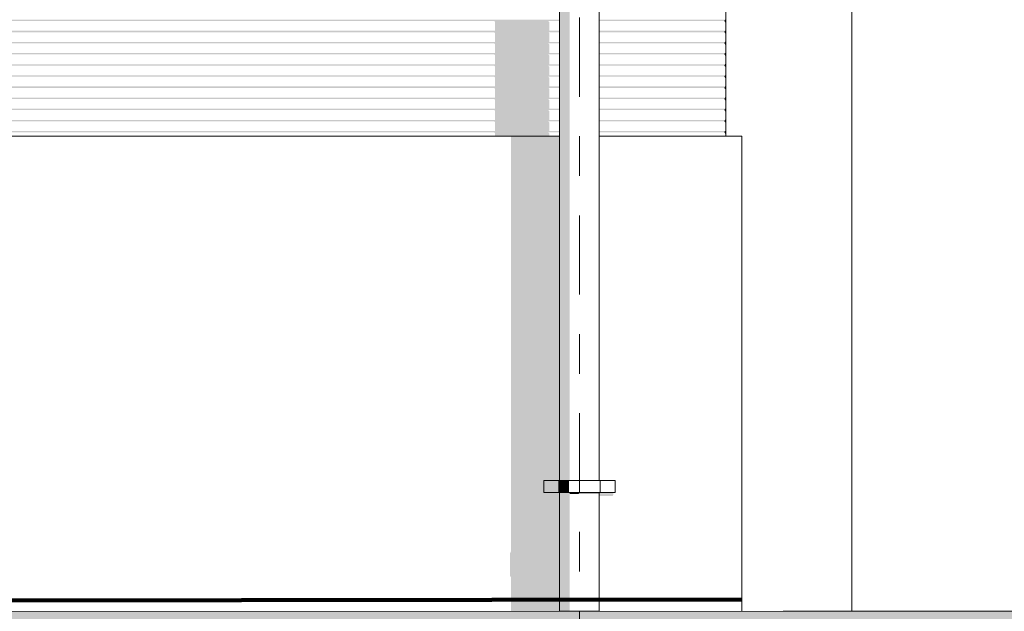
# Model space of a CAD drawing. Header units: metres. Extents: x -111 to -1, y -8 to 26.
# Tile 115 of 209: x -19.16 to -16.68, y 0 to 1.49. Entities that reach past the tile are written whole.
import ezdxf
from ezdxf.enums import TextEntityAlignment as Align

# ---------------------------------------------------------------- set-up
doc = ezdxf.new("R2010")
doc.units = ezdxf.units.M
doc.header["$MEASUREMENT"] = 0
doc.linetypes.add('Raster', pattern=[0.4, 0.2, -0.1, 0, -0.1])
for name, color, linetype in [('10 Fassade', 7, 'Continuous'), ('10 Wand außen', 7, 'Continuous'), ('20 Decke', 7, 'Continuous'), ('30 Dachentwässerung', 7, 'Continuous'), ('60 Auffüllung gesamt', 7, 'Continuous'), ('60 Gelände 2D Übersicht', 7, 'Continuous'), ('90 Achsraster', 7, 'Continuous'), ('90 Allgemein Beschriftung', 7, 'Continuous'), ('94 Genehmigungsplanung Bemaßung', 7, 'Continuous')]:
    doc.layers.add(name, color=color, linetype=linetype)
doc.styles.add('ERSTELLTER_STIL_1', font='arial.ttf')
doc.styles.add('ERSTELLTER_STIL_2', font='arial.ttf')
doc.dimstyles.new('ERSTELLTER_STIL__1', dxfattribs={"dimtxt": 0.25, "dimasz": 0.19, "dimexe": 0.18, "dimexo": 0.1, "dimgap": 0, "dimtad": 1, "dimtih": 1, "dimtoh": 1, "dimzin": 0, "dimdsep": 46, "dimtxsty": 'ERSTELLTER_STIL_2', "dimblk": 'ARROWHEAD_6', "dimblk1": 'ARROWHEAD_6', "dimblk2": 'ARROWHEAD_6', "dimcen": 0.09, "dimclrd": 7, "dimclre": 7, "dimclrt": 7, "dimazin": 0, "dimtfac": 1, "dimtdec": 4, "dimtmove": 0, "dimatfit": 3, "dimfxl": 1, "dimtolj": 1, "dimtzin": 0, "dimarcsym": 0})
doc.dimstyles.new('ERSTELLTER_STIL__4', dxfattribs={"dimtxt": 0.18, "dimasz": 0.3648, "dimexe": 0.18, "dimexo": 0.0625, "dimgap": 0, "dimtad": 0, "dimtih": 1, "dimtoh": 1, "dimdec": 4, "dimzin": 0, "dimdsep": 46, "dimcen": 0.09, "dimadec": 0, "dimazin": 0, "dimtfac": 1, "dimtdec": 4, "dimtmove": 0, "dimatfit": 3, "dimldrblk": 'ARROWHEAD_5', "dimfxl": 1, "dimtolj": 1, "dimtzin": 0, "dimarcsym": 0})

# ---------------------------------------------------------------- blocks, each defined once
blk = doc.blocks.new('*D120', base_point=(-27236.1321, 0))
at = {"layer": '94 Genehmigungsplanung Bemaßung', "color": 7, "linetype": 'Continuous', "lineweight": 13}
for p, q in [((-58.1625, 9.3843), (-58.1625, 9.7593)), ((-17.3411, 9.3843), (-17.3411, 9.7593)), ((-58.0625, 9.6718), (-58.2625, 9.4718)), ((-17.2411, 9.6718), (-17.4411, 9.4718)), ((-58.3125, 9.5718), (-58.1625, 9.5718)), ((-58.1625, 9.5718), (-17.3411, 9.5718))]:
    blk.add_line(p, q, dxfattribs=at)
at = {"layer": '94 Genehmigungsplanung Bemaßung', "color": 7, "lineweight": 13, "insert": (-38.1808, 9.6218), "char_height": 0.25, "attachment_point": 7, "style": 'ERSTELLTER_STIL_2'}
blk.add_mtext('\\A1;{\\pql;\\fArial|b0|i0|c0|p0;\\W1.000000;40,82}', dxfattribs=at)
blk = doc.blocks.new('ARROWHEAD_6')
at = {"color": 0, "linetype": 'Continuous', "lineweight": 0}
for p, q in [((-0.5, -0.5), (0.5, 0.5)), ((0, 0), (-1, 0))]:
    blk.add_line(p, q, dxfattribs=at)
blk = doc.blocks.new('*D122', base_point=(-27236.1321, 0))
at = {"layer": '94 Genehmigungsplanung Bemaßung', "color": 7, "linetype": 'Continuous', "lineweight": 13}
for p, q in [((-17.3411, 9.3843), (-17.3411, 9.7593)), ((-2.3419, 9.3843), (-2.3419, 9.7593)), ((-17.2411, 9.6718), (-17.4411, 9.4718)), ((-2.4419, 9.4718), (-2.2419, 9.6718)), ((-17.3411, 9.5718), (-2.3419, 9.5718)), ((-2.3419, 9.5718), (-2.1919, 9.5718))]:
    blk.add_line(p, q, dxfattribs=at)
at = {"layer": '94 Genehmigungsplanung Bemaßung', "color": 7, "lineweight": 13, "insert": (-10.2705, 9.6218), "char_height": 0.25, "attachment_point": 7, "style": 'ERSTELLTER_STIL_2'}
blk.add_mtext('\\A1;{\\pql;\\fArial|b0|i0|c0|p0;\\W1.000000;15,00}', dxfattribs=at)
blk = doc.blocks.new('*D132', base_point=(-27236.1321, 0))
at = {"layer": '94 Genehmigungsplanung Bemaßung', "color": 7, "linetype": 'Continuous', "lineweight": 13}
for p, q in [((-17.7511, 8.6208), (-17.7511, 8.9958)), ((-17.3411, 8.6208), (-17.3411, 8.9958)), ((-17.6511, 8.9083), (-17.8511, 8.7083)), ((-17.4411, 8.7083), (-17.2411, 8.9083)), ((-17.7511, 8.8083), (-17.3411, 8.8083)), ((-17.3411, 8.8083), (-17.1911, 8.8083))]:
    blk.add_line(p, q, dxfattribs=at)
blk = doc.blocks.new('ARROWHEAD_5')
at = {"linetype": 'Continuous', "lineweight": 0}
blk.add_hatch(color=0, dxfattribs=at).paths.add_polyline_path([(-1, 0.2679), (0, 0), (-1, -0.2679)])
at = {"color": 0, "linetype": 'Continuous', "lineweight": 0}
blk.add_line((0, 0), (-1, 0), dxfattribs=at)
blk = doc.blocks.new('Standard-Rastermarker[21]_1', base_point=(-17.7511, 10))
at = {"layer": '90 Achsraster', "color": 14, "linetype": 'Raster', "lineweight": 18, "true_color": 0xa80000}
blk.add_line((-17.7511, 9), (-17.7511, -1), dxfattribs=at)
at = {"layer": '90 Achsraster', "color": 14, "lineweight": 18, "true_color": 0xa80000, "style": 'ERSTELLTER_STIL_1'}
for tag, p in [('AC_MarkerText_1_0', (-17.7511, 10.5)), ('AC_MarkerText_1_1', (-17.7511, -2.2))]:
    blk.add_attdef(tag, text='', height=0.3, rotation=360, dxfattribs=at).set_placement(p, align=Align.TOP_CENTER)

msp = doc.modelspace()

# ---------------------------------------------------------------- hatches: boundary and pattern name
at = {"layer": '10 Fassade', "linetype": 'Continuous', "lineweight": 0, "true_color": 0x000000}
for points in [[(-37.7011, 1.4947), (-37.7011, 1.4917), (-17.8011, 1.4917), (-17.8011, 1.4947)], [(-17.3811, 1.4947), (-17.7011, 1.4947), (-17.7011, 1.4917), (-17.3841, 1.4917)], [(-17.3811, 1.4947), (-17.3841, 1.4917), (-17.3811, 1.4887)], [(-37.7011, 1.4912), (-17.9665, 1.4912), (-17.964, 1.4887), (-17.8274, 1.4887), (-17.8299, 1.4912), (-17.8011, 1.4912), (-17.8011, 1.4917), (-37.7011, 1.4917)], [(-17.964, 1.4887), (-17.964, 1.4666), (-17.8274, 1.4666), (-17.8274, 1.4887)], [(-17.7011, 1.4912), (-17.3836, 1.4912), (-17.3841, 1.4917), (-17.7011, 1.4917)], [(-37.7011, 1.4636), (-17.8011, 1.4636), (-17.8011, 1.4666), (-37.7011, 1.4666)], [(-37.7011, 1.4631), (-17.9665, 1.4631), (-17.964, 1.4606), (-17.8274, 1.4606), (-17.8299, 1.4631), (-17.8011, 1.4631), (-17.8011, 1.4636), (-37.7011, 1.4636)], [(-17.964, 1.4606), (-17.964, 1.4384), (-17.8274, 1.4384), (-17.8274, 1.4606)], [(-17.7011, 1.4666), (-17.7011, 1.4636), (-17.3841, 1.4636), (-17.3811, 1.4666)], [(-17.7011, 1.4636), (-17.7011, 1.4631), (-17.3836, 1.4631), (-17.3841, 1.4636)], [(-17.3811, 1.4666), (-17.3841, 1.4636), (-17.3811, 1.4606)], [(-37.7011, 1.4354), (-17.8011, 1.4354), (-17.8011, 1.4384), (-37.7011, 1.4384)], [(-37.7011, 1.4349), (-17.9665, 1.4349), (-17.964, 1.4324), (-17.8274, 1.4324), (-17.8299, 1.4349), (-17.8011, 1.4349), (-17.8011, 1.4354), (-37.7011, 1.4354)], [(-17.964, 1.4324), (-17.964, 1.4103), (-17.8274, 1.4103), (-17.8274, 1.4324)], [(-17.7011, 1.4354), (-17.3841, 1.4354), (-17.3811, 1.4384), (-17.7011, 1.4384)], [(-17.7011, 1.4354), (-17.7011, 1.4349), (-17.3836, 1.4349), (-17.3841, 1.4354)], [(-17.3811, 1.4384), (-17.3841, 1.4354), (-17.3811, 1.4324)], [(-17.8011, 1.4103), (-37.7011, 1.4103), (-37.7011, 1.4073), (-17.8011, 1.4073)], [(-37.7011, 1.4068), (-17.9665, 1.4068), (-17.964, 1.4043), (-17.8274, 1.4043), (-17.8299, 1.4068), (-17.8011, 1.4068), (-17.8011, 1.4073), (-37.7011, 1.4073)], [(-17.964, 1.4043), (-17.964, 1.3821), (-17.8274, 1.3821), (-17.8274, 1.4043)], [(-17.7011, 1.4103), (-17.7011, 1.4073), (-17.3841, 1.4073), (-17.3811, 1.4103)], [(-17.7011, 1.4073), (-17.7011, 1.4068), (-17.3836, 1.4068), (-17.3841, 1.4073)], [(-17.3841, 1.4073), (-17.3811, 1.4043), (-17.3811, 1.4103)], [(-17.8011, 1.3821), (-37.7011, 1.3821), (-37.7011, 1.3791), (-17.8011, 1.3791)], [(-37.7011, 1.3786), (-17.9665, 1.3786), (-17.964, 1.3761), (-17.8274, 1.3761), (-17.8299, 1.3786), (-17.8011, 1.3786), (-17.8011, 1.3791), (-37.7011, 1.3791)], [(-17.964, 1.3761), (-17.964, 1.354), (-17.8274, 1.354), (-17.8274, 1.3761)], [(-17.7011, 1.3821), (-17.7011, 1.3791), (-17.3841, 1.3791), (-17.3811, 1.3821)], [(-17.7011, 1.3791), (-17.7011, 1.3786), (-17.3836, 1.3786), (-17.3841, 1.3791)], [(-17.3811, 1.3821), (-17.3841, 1.3791), (-17.3811, 1.3761)], [(-37.7011, 1.351), (-17.8011, 1.351), (-17.8011, 1.354), (-37.7011, 1.354)], [(-37.7011, 1.3505), (-17.9665, 1.3505), (-17.964, 1.348), (-17.8274, 1.348), (-17.8299, 1.3505), (-17.8011, 1.3505), (-17.8011, 1.351), (-37.7011, 1.351)], [(-17.964, 1.348), (-17.964, 1.3259), (-17.8274, 1.3259), (-17.8274, 1.348)], [(-17.3811, 1.354), (-17.7011, 1.354), (-17.7011, 1.351), (-17.3841, 1.351)], [(-17.7011, 1.351), (-17.7011, 1.3505), (-17.3836, 1.3505), (-17.3841, 1.351)], [(-17.3811, 1.354), (-17.3841, 1.351), (-17.3811, 1.348)], [(-37.7011, 1.3229), (-17.8011, 1.3229), (-17.8011, 1.3259), (-37.7011, 1.3259)], [(-37.7011, 1.3223), (-17.9665, 1.3223), (-17.964, 1.3199), (-17.8274, 1.3199), (-17.8299, 1.3223), (-17.8011, 1.3223), (-17.8011, 1.3229), (-37.7011, 1.3229)], [(-17.964, 1.3199), (-17.964, 1.2977), (-17.8274, 1.2977), (-17.8274, 1.3199)], [(-17.7011, 1.3229), (-17.3841, 1.3229), (-17.3811, 1.3259), (-17.7011, 1.3259)], [(-17.7011, 1.3223), (-17.3836, 1.3223), (-17.3841, 1.3229), (-17.7011, 1.3229)], [(-17.3841, 1.3229), (-17.3811, 1.3199), (-17.3811, 1.3259)], [(-37.7011, 1.2947), (-17.8011, 1.2947), (-17.8011, 1.2977), (-37.7011, 1.2977)], [(-37.7011, 1.2942), (-17.9665, 1.2942), (-17.964, 1.2917), (-17.8274, 1.2917), (-17.8299, 1.2942), (-17.8011, 1.2942), (-17.8011, 1.2947), (-37.7011, 1.2947)], [(-17.7011, 1.2977), (-17.7011, 1.2947), (-17.3841, 1.2947), (-17.3811, 1.2977)], [(-17.7011, 1.2947), (-17.7011, 1.2942), (-17.3836, 1.2942), (-17.3841, 1.2947)], [(-17.3811, 1.2977), (-17.3841, 1.2947), (-17.3811, 1.2917)], [(-37.7011, 1.2666), (-17.8011, 1.2666), (-17.8011, 1.2696), (-37.7011, 1.2696)], [(-17.964, 1.2917), (-17.964, 1.2696), (-17.8274, 1.2696), (-17.8274, 1.2917)], [(-17.7011, 1.2696), (-17.7011, 1.2666), (-17.3841, 1.2666), (-17.3811, 1.2696)], [(-17.3841, 1.2666), (-17.3811, 1.2636), (-17.3811, 1.2696)], [(-37.7011, 1.2661), (-17.9665, 1.2661), (-17.964, 1.2636), (-17.8274, 1.2636), (-17.8299, 1.2661), (-17.8011, 1.2661), (-17.8011, 1.2666), (-37.7011, 1.2666)], [(-17.964, 1.2636), (-17.964, 1.2414), (-17.8274, 1.2414), (-17.8274, 1.2636)], [(-17.7011, 1.2666), (-17.7011, 1.2661), (-17.3836, 1.2661), (-17.3841, 1.2666)], [(-37.7011, 1.2384), (-17.8011, 1.2384), (-17.8011, 1.2414), (-37.7011, 1.2414)], [(-37.7011, 1.2379), (-17.9665, 1.2379), (-17.964, 1.2354), (-17.8274, 1.2354), (-17.8299, 1.2379), (-17.8011, 1.2379), (-17.8011, 1.2384), (-37.7011, 1.2384)], [(-17.964, 1.2354), (-17.964, 1.2133), (-17.8274, 1.2133), (-17.8274, 1.2354)], [(-17.7011, 1.2414), (-17.7011, 1.2384), (-17.3841, 1.2384), (-17.3811, 1.2414)], [(-17.7011, 1.2384), (-17.7011, 1.2379), (-17.3836, 1.2379), (-17.3841, 1.2384)], [(-17.3811, 1.2414), (-17.3841, 1.2384), (-17.3811, 1.2354)], [(-37.7011, 1.2133), (-37.7011, 1.2103), (-17.8011, 1.2103), (-17.8011, 1.2133)], [(-37.7011, 1.2098), (-17.9665, 1.2098), (-17.964, 1.2073), (-17.8274, 1.2073), (-17.8299, 1.2098), (-17.8011, 1.2098), (-17.8011, 1.2103), (-37.7011, 1.2103)], [(-17.964, 1.2073), (-17.964, 1.2), (-17.8274, 1.2), (-17.8274, 1.2073)], [(-17.7011, 1.2133), (-17.7011, 1.2103), (-17.3841, 1.2103), (-17.3811, 1.2133)], [(-17.7011, 1.2098), (-17.3836, 1.2098), (-17.3841, 1.2103), (-17.7011, 1.2103)], [(-17.3811, 1.2133), (-17.3841, 1.2103), (-17.3811, 1.2073)]]:
    msp.add_hatch(color=18, dxfattribs=at).paths.add_polyline_path(points)
at = {"layer": '10 Wand außen', "linetype": 'Continuous', "lineweight": 0, "true_color": 0x000000}
for points in [[(-17.9269, 0.0882), (-17.924, 0.0867), (-17.924, -0.0005), (-17.7874, -0.0005), (-17.7874, 0), (-17.8011, 0), (-17.8011, 0.3), (-17.8411, 0.3), (-17.8411, 0.33), (-17.8011, 0.33), (-17.8011, 1.2), (-17.924, 1.2), (-17.924, 0.1506), (-17.9269, 0.1451)], [(-17.6658, 0.3), (-17.7011, 0.3), (-17.7011, 0.2905), (-17.6678, 0.2905), (-17.6658, 0.2933)]]:
    msp.add_hatch(color=18, dxfattribs=at).paths.add_polyline_path(points)
at = {"layer": '30 Dachentwässerung', "linetype": 'Continuous', "lineweight": 0, "true_color": 0x000000}
for points in [[(-17.7944, 2), (-17.8011, 2), (-17.8011, 0.33), (-17.7944, 0.33)], [(-17.7944, 2), (-17.7944, 0.33), (-17.7761, 0.33), (-17.7761, 2)], [(-17.8411, 0.3), (-17.8031, 0.3), (-17.8031, 0.33), (-17.8411, 0.33)], [(-17.8031, 0.3), (-17.7961, 0.3), (-17.7961, 0.33), (-17.8031, 0.33)], [(-17.7961, 0.3), (-17.7771, 0.3), (-17.7771, 0.33), (-17.7961, 0.33)], [(-17.7944, 0.3), (-17.8011, 0.3), (-17.8011, 0), (-17.7944, 0)], [(-17.7944, 0), (-17.7761, 0), (-17.7761, 0.3), (-17.7944, 0.3)], [(-17.7511, 0.3), (-17.7761, 0.3), (-17.7761, 0.2959), (-17.754, 0.2959), (-17.7511, 0.2977)], [(-17.7261, 0.3), (-17.7511, 0.3), (-17.7511, 0.2977), (-17.7267, 0.2977), (-17.7261, 0.298)], [(-17.7261, 0.298), (-17.7078, 0.298), (-17.7078, 0.3), (-17.7261, 0.3)], [(-17.7078, 0.3), (-17.7078, 0.298), (-17.7077, 0.2977), (-17.7011, 0.2977), (-17.7011, 0.3)]]:
    msp.add_hatch(color=18, dxfattribs=at).paths.add_polyline_path(points)
at = {"layer": '60 Auffüllung gesamt', "linetype": 'Continuous', "lineweight": 18, "true_color": 0xffa8a8}
h = msp.add_hatch(dxfattribs=at)
h.set_pattern_fill('Boden__gewachsen_0001', color=21, style=0, pattern_type=2)
h.set_pattern_definition([(45, (-27236.1321, 0), (-0.2121320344, 0.2121320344), []), (45, (-27236.2028, 0.0707), (-0.424264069, 0.424264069), []), (45, (-27236.2735, 0.1414), (-0.424264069, 0.424264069), []), (135, (-27236.34423, 0.21213), (0.07071067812, 0.07071067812), [0.3, -0.3])])
h.paths.add_polyline_path([(-111.2436, -1.5701), (-104.7799, -1.5203), (-101.3177, -1.5261), (-81.1349, -1.6859), (-78.0305, -1.6923), (-73.0924, -1.2973), (-53.2761, -1.4627), (-37.9393, -1.2031), (-33.9251, -1.5799), (-30.5758, -1.539), (-30.5297, -1.5398), (-18.2829, -1.4943), (-18.1757, -1.4962), (-18.0684, -1.4982), (-17.9612, -1.5002), (-17.8543, -1.5021), (-17.7478, -1.5041), (-10.3433, -1.3808), (-2.348, -1.2492), (-2.348, -2.5), (-2.3419, -2.5), (-2.3419, -0.5242), (-2.7288, -0.5145), (-3.1755, -0.498), (-3.1746, -0.4985), (-3.1746, -0.5015), (-3.1772, -0.503), (-3.1798, -0.5015), (-3.1798, -0.4985), (-3.1787, -0.4979), (-3.1872, -0.4976), (-3.1856, -0.4985), (-3.1856, -0.5015), (-3.1882, -0.503), (-3.1908, -0.5015), (-3.1908, -0.4985), (-3.1891, -0.4975), (-16.6165, 0), (-17.1837, 0), (-17.2367, -0.0004), (-60.0718, -0.0088), (-60.9134, 0), (-63.3853, 0), (-64.4135, -0.0089), (-107.7138, -0.0237), (-108.6391, -0.0237), (-108.9048, -0.0619), (-111.2436, -0.8438)])
h.paths.add_polyline_path([(-10.9964, -0.5607), (-10.9938, -0.5592), (-10.9912, -0.5607), (-10.9912, -0.5637), (-10.9938, -0.5652), (-10.9964, -0.5637)], flags=0)
h.paths.add_polyline_path([(-10.9938, -0.7652), (-10.9964, -0.7637), (-10.9964, -0.7607), (-10.9938, -0.7592), (-10.9912, -0.7607), (-10.9912, -0.7637)], flags=0)
h.paths.add_polyline_path([(-10.9964, -0.3637), (-10.9964, -0.3607), (-10.9938, -0.3592), (-10.9912, -0.3607), (-10.9912, -0.3637), (-10.9938, -0.3652)], flags=0)
h.paths.add_polyline_path([(-10.9828, -0.5652), (-10.9854, -0.5637), (-10.9854, -0.5607), (-10.9828, -0.5592), (-10.9802, -0.5607), (-10.9802, -0.5637)], flags=0)
h.paths.add_polyline_path([(-10.9854, -0.3607), (-10.9828, -0.3592), (-10.9802, -0.3607), (-10.9802, -0.3637), (-10.9828, -0.3652), (-10.9854, -0.3637)], flags=0)
h.paths.add_polyline_path([(-10.9854, -0.7607), (-10.9828, -0.7592), (-10.9802, -0.7607), (-10.9802, -0.7637), (-10.9828, -0.7652), (-10.9854, -0.7637)], flags=0)
h.paths.add_polyline_path([(-3.1908, -1.0985), (-3.1882, -1.097), (-3.1856, -1.0985), (-3.1856, -1.1015), (-3.1882, -1.103), (-3.1908, -1.1015)], flags=0)
h.paths.add_polyline_path([(-3.1908, -0.7015), (-3.1908, -0.6985), (-3.1882, -0.697), (-3.1856, -0.6985), (-3.1856, -0.7015), (-3.1882, -0.703)], flags=0)
h.paths.add_polyline_path([(-3.1908, -0.8985), (-3.1882, -0.897), (-3.1856, -0.8985), (-3.1856, -0.9015), (-3.1882, -0.903), (-3.1908, -0.9015)], flags=0)
h.paths.add_polyline_path([(-3.1798, -0.7015), (-3.1798, -0.6985), (-3.1772, -0.697), (-3.1746, -0.6985), (-3.1746, -0.7015), (-3.1772, -0.703)], flags=0)
h.paths.add_polyline_path([(-3.1798, -1.1015), (-3.1798, -1.0985), (-3.1772, -1.097), (-3.1746, -1.0985), (-3.1746, -1.1015), (-3.1772, -1.103)], flags=0)
h.paths.add_polyline_path([(-3.1798, -0.8985), (-3.1772, -0.897), (-3.1746, -0.8985), (-3.1746, -0.9015), (-3.1772, -0.903), (-3.1798, -0.9015)], flags=0)

# ---------------------------------------------------------------- linework, layer by layer
at = {"layer": '10 Fassade', "color": 7, "linetype": 'Continuous', "lineweight": 13}
for p, q in [((-17.3841, 1.4917), (-17.3811, 1.4947)), ((-17.3811, 1.5169), (-17.3811, 1.4947)), ((-17.3811, 1.4947), (-17.3811, 1.4887)), ((-17.3811, 1.4887), (-17.3841, 1.4917)), ((-17.3811, 1.4887), (-17.3811, 1.4666)), ((-17.3841, 1.4636), (-17.3811, 1.4666)), ((-17.3811, 1.4606), (-17.3841, 1.4636)), ((-17.3811, 1.4666), (-17.3811, 1.4606)), ((-17.3811, 1.4606), (-17.3811, 1.4384)), ((-17.3841, 1.4354), (-17.3811, 1.4384)), ((-17.3811, 1.4324), (-17.3841, 1.4354)), ((-17.3811, 1.4384), (-17.3811, 1.4324)), ((-17.3811, 1.4324), (-17.3811, 1.4103)), ((-17.3841, 1.4073), (-17.3811, 1.4103)), ((-17.3811, 1.4043), (-17.3841, 1.4073)), ((-17.3811, 1.4103), (-17.3811, 1.4043)), ((-17.3811, 1.4043), (-17.3811, 1.3821)), ((-17.3841, 1.3791), (-17.3811, 1.3821)), ((-17.3811, 1.3761), (-17.3841, 1.3791)), ((-17.3811, 1.3821), (-17.3811, 1.3761)), ((-17.3811, 1.3761), (-17.3811, 1.354)), ((-17.3841, 1.351), (-17.3811, 1.354)), ((-17.3811, 1.348), (-17.3841, 1.351)), ((-17.3811, 1.354), (-17.3811, 1.348)), ((-17.3811, 1.348), (-17.3811, 1.3259)), ((-17.3841, 1.3229), (-17.3811, 1.3259)), ((-17.3811, 1.3199), (-17.3841, 1.3229)), ((-17.3811, 1.3259), (-17.3811, 1.3199)), ((-17.3811, 1.3199), (-17.3811, 1.2977)), ((-17.3841, 1.2947), (-17.3811, 1.2977)), ((-17.3811, 1.2917), (-17.3841, 1.2947)), ((-17.3811, 1.2977), (-17.3811, 1.2917)), ((-17.3841, 1.2666), (-17.3811, 1.2696)), ((-17.3811, 1.2917), (-17.3811, 1.2696)), ((-17.3811, 1.2696), (-17.3811, 1.2636)), ((-17.3811, 1.2636), (-17.3841, 1.2666)), ((-17.3811, 1.2636), (-17.3811, 1.2414)), ((-17.3841, 1.2384), (-17.3811, 1.2414)), ((-17.3811, 1.2354), (-17.3841, 1.2384)), ((-17.3811, 1.2414), (-17.3811, 1.2354)), ((-17.3811, 1.2354), (-17.3811, 1.2133)), ((-17.3841, 1.2103), (-17.3811, 1.2133)), ((-17.3811, 1.2073), (-17.3841, 1.2103)), ((-17.3811, 1.2133), (-17.3811, 1.2073)), ((-17.3811, 1.2073), (-17.3811, 1.2))]:
    msp.add_line(p, q, dxfattribs=at)
at = {"layer": '10 Wand außen', "color": 7, "linetype": 'Continuous', "lineweight": 13}
for p, q in [((-17.8011, 1.2), (-37.7011, 1.2)), ((-17.4211, 1.2), (-17.7011, 1.2)), ((-17.4211, 1.2), (-17.3411, 1.2)), ((-17.3411, 1.2), (-17.3411, -0.0001))]:
    msp.add_line(p, q, dxfattribs=at)
at = {"layer": '20 Decke', "color": 7, "linetype": 'Continuous', "lineweight": 13}
msp.add_line((-17.063, 0), (-17.063, 2), dxfattribs=at)
at = {"layer": '30 Dachentwässerung', "color": 7, "linetype": 'Continuous', "lineweight": 13}
for p, q in [((-17.8011, 2), (-17.8011, 0.33)), ((-17.7011, 2), (-17.7011, 0.33)), ((-17.8411, 0.33), (-17.8031, 0.33)), ((-17.8411, 0.3), (-17.8411, 0.33)), ((-17.8031, 0.33), (-17.7961, 0.33)), ((-17.8031, 0.3), (-17.8031, 0.33)), ((-17.7961, 0.33), (-17.7771, 0.33)), ((-17.7771, 0.33), (-17.7511, 0.33)), ((-17.7511, 0.33), (-17.7251, 0.33)), ((-17.7251, 0.33), (-17.7061, 0.33)), ((-17.7061, 0.33), (-17.6991, 0.33)), ((-17.6991, 0.33), (-17.6611, 0.33)), ((-17.6991, 0.3), (-17.6991, 0.33)), ((-17.6611, 0.3), (-17.6611, 0.33)), ((-17.8411, 0.3), (-17.8031, 0.3)), ((-17.8031, 0.3), (-17.7961, 0.3)), ((-17.8011, 0.3), (-17.8011, 0)), ((-17.7961, 0.3), (-17.7771, 0.3)), ((-17.7771, 0.3), (-17.7511, 0.3)), ((-17.7511, 0.3), (-17.7251, 0.3)), ((-17.7251, 0.3), (-17.7061, 0.3)), ((-17.7061, 0.3), (-17.6991, 0.3)), ((-17.7011, 0.3), (-17.7011, 0)), ((-17.6991, 0.3), (-17.6611, 0.3)), ((-17.7944, 0), (-17.8011, 0)), ((-17.7761, 0), (-17.7944, 0)), ((-17.7511, 0), (-17.7761, 0)), ((-17.7261, 0), (-17.7511, 0)), ((-17.7078, 0), (-17.7261, 0)), ((-17.7011, 0), (-17.7078, 0))]:
    msp.add_line(p, q, dxfattribs=at)
at = {"layer": '60 Auffüllung gesamt', "color": 8, "linetype": 'Continuous', "lineweight": 18}
for p, q in [((-17.1764, -0.0001), (-17.1837, 0)), ((-17.1837, 0), (-17.1805, -0.0001))]:
    msp.add_line(p, q, dxfattribs=at)
at = {"layer": '60 Auffüllung gesamt', "color": 7, "linetype": 'Continuous', "lineweight": 18, "flags": 128}
msp.add_lwpolyline([(-2.3419, -0.5242), (-2.7288, -0.5145), (-16.6165, 0), (-17.1837, 0), (-17.2367, -0.0004), (-60.0718, -0.0088), (-60.9134, 0), (-63.3853, 0), (-64.4135, -0.0089), (-107.7138, -0.0237), (-108.6391, -0.0237), (-108.9048, -0.0619), (-111.2436, -0.8438)], dxfattribs=at)
at = {"layer": '60 Gelände 2D Übersicht', "color": 7, "linetype": 'Continuous', "lineweight": 100}
msp.add_line((-60.3644, -0.0208), (-17.3411, 0.0292), dxfattribs=at)

# ---------------------------------------------------------------- block references
at = {"layer": '90 Achsraster', "color": 7, "linetype": 'Continuous', "lineweight": 18}
msp.add_blockref('Standard-Rastermarker[21]_1', (-17.7511, 10), dxfattribs=at)

# ---------------------------------------------------------------- dimensions: what is measured, and where the dimension line sits
at = {"layer": '94 Genehmigungsplanung Bemaßung', "color": 7, "linetype": 'Continuous', "lineweight": 13}
for base, p1, p2, picture, middle in [((-2.3419, 9.5718), (-17.3411, -0.4), (-2.3419, 25.35), '*D122', (-9.8517, 9.7468)), ((-17.3411, 8.8083), (-17.7511, 10.35), (-17.3411, -0.4), '*D132', (-18.0422, 8.9833)), ((-17.3411, 9.5718), (-58.1625, 3.35), (-17.3411, -0.4), '*D120', (-37.762, 9.7468))]:
    dim = msp.add_linear_dim(base=base, p1=p1, p2=p2, dimstyle='ERSTELLTER_STIL__1', dxfattribs=at)
    dim.commit()
    dim.dimension.update_dxf_attribs({"geometry": picture, "text_midpoint": middle, "dimtype": 160})

# ---------------------------------------------------------------- leaders
at = {"layer": '90 Allgemein Beschriftung', "color": 7, "linetype": 'Continuous', "lineweight": 13, "annotation_type": 0, "has_hookline": 1, "hookline_direction": 0, "text_width": 1.9636}
msp.add_leader([(-21.5267, 0.0243), (-21.5257, -0.8293), (-20.5257, -0.8196)], dimstyle='ERSTELLTER_STIL__4', dxfattribs=at)

doc.saveas('drawing.dxf')
